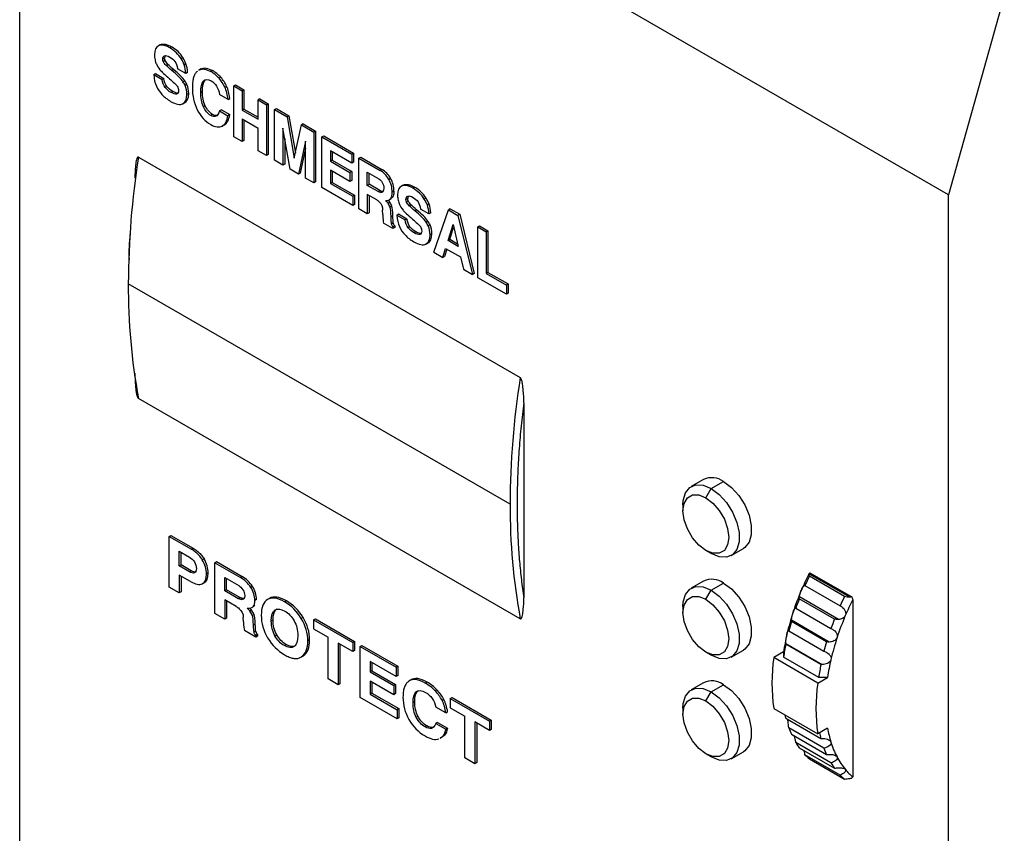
# Model space of a CAD drawing. Header units: millimetres. Extents: x 10 to 410, y 10 to 314.
# Tile 9 of 13: x 285 to 324, y 192 to 225. Entities that reach past the tile are written whole.
import ezdxf

# ---------------------------------------------------------------- set-up
doc = ezdxf.new("R2010")
doc.units = ezdxf.units.MM
doc.header["$LTSCALE"] = 1.5

msp = doc.modelspace()

# ---------------------------------------------------------------- linework, layer by layer
for p, q in [((322.106, 217.538), (284.771, 239.091)), ((284.771, 190.752), (284.771, 239.091)), ((324.342, 225.555), (322.106, 217.538)), ((290.415, 223.571), (290.326, 223.52)), ((290.421, 223.574), (290.35, 223.533)), ((290.871, 223.488), (290.8, 223.448)), ((290.594, 223.038), (290.524, 222.998)), ((290.618, 222.933), (290.547, 222.892)), ((291.332, 223.054), (291.261, 223.013)), ((291.454, 222.801), (291.384, 222.76)), ((290.157, 222.371), (290.228, 222.411)), ((290.228, 222.411), (290.564, 222.217)), ((290.726, 222.781), (290.655, 222.74)), ((290.954, 222.579), (290.883, 222.538)), ((291.448, 222.414), (291.112, 222.608)), ((291.518, 222.455), (291.448, 222.414)), ((292.049, 222.598), (291.96, 222.547)), ((292.526, 222.533), (292.456, 222.492)), ((290.157, 222.371), (290.493, 222.177)), ((290.564, 222.217), (290.493, 222.177)), ((291.405, 222.124), (291.334, 222.083)), ((292.225, 222.15), (292.154, 222.109)), ((292.854, 222.263), (292.784, 222.222)), ((290.686, 221.9), (290.615, 221.859)), ((290.925, 221.695), (290.854, 221.654)), ((291.12, 221.616), (291.077, 221.591)), ((291.491, 221.971), (291.42, 221.931)), ((291.563, 221.616), (291.492, 221.575)), ((292.116, 221.69), (292.046, 221.649)), ((293.088, 221.9), (293.017, 221.86)), ((293.376, 221.916), (293.447, 221.957)), ((293.376, 219.875), (293.376, 221.916)), ((293.376, 221.916), (293.712, 221.722)), ((293.447, 221.957), (293.783, 221.763)), ((293.783, 221.763), (293.712, 221.722)), ((293.712, 221.722), (293.712, 220.945)), ((293.783, 221.763), (293.783, 220.986)), ((291.394, 221.239), (291.323, 221.198)), ((293.143, 221.376), (292.807, 221.57)), ((293.143, 221.376), (293.214, 221.417)), ((294.422, 221.394), (294.352, 221.353)), ((294.352, 221.353), (294.688, 221.159)), ((294.352, 220.576), (294.352, 221.353)), ((294.422, 221.394), (294.758, 221.2)), ((292.226, 221.121), (292.155, 221.08)), ((292.875, 220.956), (292.804, 220.915)), ((292.804, 220.915), (293.14, 220.721)), ((292.875, 220.956), (293.211, 220.762)), ((293.783, 220.986), (293.712, 220.945)), ((293.712, 220.945), (294.352, 220.576)), ((293.783, 220.986), (294.352, 220.657)), ((294.758, 221.2), (294.688, 221.159)), ((294.688, 221.159), (294.688, 219.118)), ((294.758, 221.2), (294.758, 219.158)), ((295.017, 220.969), (295.088, 221.01)), ((295.017, 218.928), (295.017, 220.969)), ((295.017, 220.969), (295.519, 220.679)), ((295.088, 221.01), (295.589, 220.72)), ((292.522, 220.773), (292.451, 220.732)), ((292.729, 220.736), (292.658, 220.695)), ((293.211, 220.762), (293.14, 220.721)), ((294.352, 220.21), (293.712, 220.579)), ((293.712, 220.579), (293.712, 219.681)), ((293.783, 220.538), (293.783, 219.722)), ((295.589, 220.72), (295.519, 220.679)), ((295.519, 220.679), (295.805, 219.014)), ((295.589, 220.72), (295.849, 219.215)), ((292.981, 220.346), (292.91, 220.305)), ((294.352, 219.312), (294.352, 220.21)), ((295.637, 218.569), (295.353, 220.219)), ((295.353, 220.219), (295.353, 218.734)), ((295.805, 219.014), (296.092, 220.348)), ((296.163, 220.389), (296.092, 220.348)), ((296.092, 220.348), (296.594, 220.059)), ((296.163, 220.389), (296.665, 220.099)), ((296.665, 220.099), (296.594, 220.059)), ((296.594, 220.059), (296.594, 218.017)), ((296.665, 220.099), (296.665, 218.058)), ((293.712, 219.681), (293.376, 219.875)), ((293.783, 219.722), (293.712, 219.681)), ((295.424, 219.809), (295.424, 218.774)), ((296.258, 219.697), (295.973, 218.375)), ((296.258, 218.211), (296.258, 219.697)), ((296.92, 219.87), (296.991, 219.911)), ((296.92, 217.829), (296.92, 219.87)), ((296.92, 219.87), (298.117, 219.179)), ((296.991, 219.911), (298.188, 219.22)), ((294.688, 219.118), (294.352, 219.312)), ((296.258, 219.409), (296.044, 218.416)), ((298.117, 218.813), (297.256, 219.311)), ((297.256, 219.311), (297.256, 218.891)), ((297.327, 219.27), (297.327, 218.931)), ((289.544, 219.057), (304.888, 210.199)), ((294.758, 219.158), (294.688, 219.118)), ((295.353, 218.734), (295.017, 218.928)), ((297.327, 218.931), (297.256, 218.891)), ((297.256, 218.891), (298.042, 218.437)), ((297.327, 218.931), (298.113, 218.478)), ((298.188, 219.22), (298.117, 219.179)), ((298.117, 219.179), (298.117, 218.813)), ((298.188, 218.854), (298.117, 218.813)), ((298.188, 219.22), (298.188, 218.854)), ((298.405, 219.013), (298.476, 219.054)), ((298.405, 216.972), (298.405, 219.013)), ((298.405, 219.013), (299.258, 218.52)), ((298.476, 219.054), (299.329, 218.561)), ((295.424, 218.774), (295.353, 218.734)), ((295.973, 218.375), (295.637, 218.569)), ((298.042, 218.071), (297.256, 218.525)), ((297.256, 218.525), (297.256, 218.001)), ((297.327, 218.484), (297.327, 218.042)), ((298.113, 218.478), (298.042, 218.437)), ((298.042, 218.437), (298.042, 218.071)), ((298.113, 218.478), (298.113, 218.112)), ((298.741, 218.453), (299.204, 218.186)), ((298.741, 217.922), (298.741, 218.453)), ((299.329, 218.561), (299.258, 218.52)), ((296.044, 218.416), (295.973, 218.375)), ((296.594, 218.017), (296.258, 218.211)), ((296.665, 218.058), (296.594, 218.017)), ((297.327, 218.042), (297.256, 218.001)), ((297.327, 218.042), (298.226, 217.523)), ((298.113, 218.112), (298.042, 218.071)), ((298.812, 217.963), (298.812, 218.412)), ((299.676, 218.201), (299.605, 218.16)), ((298.155, 217.116), (296.92, 217.829)), ((297.256, 218.001), (298.155, 217.482)), ((298.741, 217.922), (298.812, 217.963)), ((299.179, 217.67), (298.741, 217.922)), ((299.25, 217.71), (298.812, 217.963)), ((299.179, 217.67), (299.25, 217.71)), ((299.27, 217.636), (299.341, 217.677)), ((299.375, 217.676), (299.341, 217.677)), ((299.813, 217.691), (299.742, 217.651)), ((300.186, 217.93), (300.097, 217.879)), ((300.192, 217.933), (300.121, 217.892)), ((300.642, 217.848), (300.571, 217.807)), ((298.226, 217.523), (298.155, 217.482)), ((298.155, 217.482), (298.155, 217.116)), ((298.226, 217.523), (298.226, 217.157)), ((299.12, 217.338), (298.741, 217.557)), ((298.741, 217.557), (298.741, 216.778)), ((298.812, 217.516), (298.812, 216.819)), ((299.618, 217.338), (299.706, 217.389)), ((299.756, 217.438), (299.685, 217.397)), ((299.756, 217.438), (299.693, 217.39)), ((300.365, 217.398), (300.294, 217.357)), ((300.389, 217.293), (300.318, 217.252)), ((301.103, 217.413), (301.032, 217.373)), ((322.106, 169.199), (322.106, 217.538)), ((298.226, 217.157), (298.155, 217.116)), ((298.741, 216.778), (298.405, 216.972)), ((299.363, 216.745), (299.358, 216.919)), ((299.649, 217.239), (299.578, 217.198)), ((299.727, 217.08), (299.656, 217.039)), ((300.497, 217.141), (300.426, 217.1)), ((300.725, 216.938), (300.654, 216.898)), ((301.218, 216.774), (300.882, 216.968)), ((301.225, 217.16), (301.155, 217.119)), ((301.42, 215.231), (302.005, 216.935)), ((302.075, 216.976), (302.005, 216.935)), ((302.005, 216.935), (302.384, 216.716)), ((302.075, 216.976), (302.455, 216.757)), ((298.812, 216.819), (298.741, 216.778)), ((299.769, 216.696), (299.698, 216.655)), ((299.928, 216.73), (299.999, 216.771)), ((299.928, 216.73), (300.264, 216.536)), ((299.999, 216.771), (300.335, 216.577)), ((300.335, 216.577), (300.264, 216.536)), ((301.176, 216.483), (301.105, 216.442)), ((301.289, 216.814), (301.218, 216.774)), ((302.455, 216.757), (302.384, 216.716)), ((302.384, 216.716), (302.969, 214.337)), ((302.455, 216.757), (303.04, 214.378)), ((299.771, 216.183), (299.395, 216.4)), ((299.786, 216.418), (299.715, 216.377)), ((299.842, 216.292), (299.771, 216.251)), ((299.771, 216.251), (299.771, 216.183)), ((299.842, 216.224), (299.771, 216.183)), ((299.842, 216.292), (299.842, 216.224)), ((300.457, 216.259), (300.386, 216.218)), ((301.262, 216.331), (301.191, 216.29)), ((301.987, 215.699), (302.187, 216.345)), ((302.058, 215.74), (302.212, 216.238)), ((302.187, 216.345), (302.392, 215.465)), ((303.185, 216.253), (303.256, 216.294)), ((303.185, 214.212), (303.185, 216.253)), ((303.185, 216.253), (303.521, 216.06)), ((303.256, 216.294), (303.592, 216.1)), ((303.592, 216.1), (303.521, 216.06)), ((303.521, 216.06), (303.521, 214.384)), ((303.592, 216.1), (303.592, 214.425)), ((300.696, 216.054), (300.625, 216.013)), ((300.891, 215.975), (300.848, 215.95)), ((301.334, 215.975), (301.263, 215.934)), ((301.987, 215.699), (302.058, 215.74)), ((302.392, 215.465), (301.987, 215.699)), ((302.37, 215.56), (302.058, 215.74)), ((301.165, 215.599), (301.094, 215.558)), ((301.776, 215.026), (301.89, 215.389)), ((301.939, 215.361), (301.847, 215.066)), ((301.89, 215.389), (302.487, 215.045)), ((301.42, 215.231), (301.776, 215.026)), ((301.847, 215.066), (301.776, 215.026)), ((302.487, 215.045), (302.602, 214.549)), ((302.602, 214.549), (302.969, 214.337)), ((303.04, 214.378), (302.969, 214.337)), ((304.33, 213.551), (303.185, 214.212)), ((303.592, 214.425), (303.521, 214.384)), ((303.521, 214.384), (304.33, 213.917)), ((303.592, 214.425), (304.401, 213.958)), ((304.48, 205.113), (289.135, 213.971)), ((304.401, 213.958), (304.33, 213.917)), ((304.33, 213.917), (304.33, 213.551)), ((304.401, 213.958), (304.401, 213.592)), ((304.401, 213.592), (304.33, 213.551)), ((304.888, 200.5), (289.544, 209.358)), ((305.03, 209.183), (305.03, 201.352)), ((312.255, 206.103), (311.76, 205.817)), ((312.56, 205.738), (313.055, 206.024)), ((312.348, 205.371), (312.56, 205.738)), ((311.429, 205.085), (311.429, 204.84)), ((290.781, 203.817), (290.852, 203.858)), ((290.781, 201.776), (290.781, 203.817)), ((290.781, 203.817), (291.678, 203.299)), ((290.852, 203.858), (291.749, 203.34)), ((291.185, 203.218), (291.6, 202.979)), ((291.185, 202.628), (291.185, 203.218)), ((291.256, 202.668), (291.256, 203.177)), ((291.749, 203.34), (291.678, 203.299)), ((312.56, 203.125), (312.348, 203.248)), ((313.36, 203.046), (313.855, 203.332)), ((291.185, 202.628), (291.256, 202.668)), ((291.595, 202.391), (291.185, 202.628)), ((291.666, 202.432), (291.256, 202.668)), ((292.181, 202.912), (292.111, 202.871)), ((292.613, 202.76), (292.684, 202.801)), ((292.613, 200.718), (292.613, 202.76)), ((292.613, 202.76), (293.639, 202.167)), ((292.684, 202.801), (293.71, 202.208)), ((291.641, 201.999), (291.185, 202.262)), ((291.185, 202.262), (291.185, 201.542)), ((291.256, 202.221), (291.256, 201.583)), ((291.595, 202.391), (291.666, 202.432)), ((292.348, 202.34), (292.277, 202.299)), ((317.922, 201.402), (316.508, 202.218)), ((318.13, 201.372), (316.513, 202.305)), ((316.527, 202.357), (318.209, 201.386)), ((292.114, 201.917), (292.203, 201.968)), ((293.017, 202.161), (293.573, 201.84)), ((293.017, 201.63), (293.017, 202.161)), ((293.087, 201.671), (293.087, 202.12)), ((293.71, 202.208), (293.639, 202.167)), ((312.255, 202.02), (311.76, 201.735)), ((312.56, 201.655), (313.055, 201.941)), ((316.331, 201.845), (317.745, 201.029)), ((291.185, 201.542), (290.781, 201.776)), ((291.256, 201.583), (291.185, 201.542)), ((293.017, 201.63), (293.087, 201.671)), ((293.543, 201.326), (293.017, 201.63)), ((293.614, 201.367), (293.087, 201.671)), ((294.127, 201.808), (294.056, 201.767)), ((312.348, 201.288), (312.56, 201.655)), ((293.472, 201.001), (293.017, 201.264)), ((293.017, 201.264), (293.017, 200.485)), ((293.087, 201.223), (293.087, 200.526)), ((293.543, 201.326), (293.614, 201.367)), ((293.653, 201.282), (293.723, 201.322)), ((293.783, 201.316), (293.723, 201.322)), ((294.223, 201.035), (294.152, 200.994)), ((294.291, 201.282), (294.221, 201.241)), ((294.805, 201.324), (294.734, 201.283)), ((295.49, 201.225), (295.419, 201.184)), ((317.518, 200.494), (316.104, 201.31)), ((317.675, 200.478), (316.107, 201.383)), ((318.252, 201.282), (318.252, 194.15)), ((293.017, 200.485), (292.613, 200.718)), ((294.094, 200.849), (294.023, 200.808)), ((294.102, 200.956), (294.19, 201.007)), ((294.188, 200.681), (294.117, 200.64)), ((311.429, 201.002), (311.429, 200.757)), ((315.961, 200.931), (317.376, 200.115)), ((293.087, 200.526), (293.017, 200.485)), ((293.764, 200.38), (293.759, 200.554)), ((294.238, 200.291), (294.168, 200.25)), ((294.883, 200.417), (294.954, 200.458)), ((296.16, 200.558), (296.09, 200.517)), ((296.584, 200.467), (296.654, 200.508)), ((296.584, 200.467), (298.159, 199.558)), ((296.584, 200.467), (296.584, 200.102)), ((296.654, 200.508), (298.23, 199.599)), ((317.199, 199.577), (315.785, 200.393)), ((317.302, 199.57), (315.787, 200.445)), ((294.256, 199.77), (293.803, 200.031)), ((294.259, 200.012), (294.188, 199.971)), ((294.326, 199.879), (294.256, 199.838)), ((294.256, 199.838), (294.256, 199.77)), ((294.326, 199.879), (294.326, 199.811)), ((295.03, 199.822), (295.101, 199.863)), ((296.584, 200.102), (297.17, 199.763)), ((315.68, 200.016), (317.094, 199.199)), ((294.326, 199.811), (294.256, 199.77)), ((295.407, 199.428), (295.478, 199.469)), ((296.423, 199.655), (296.352, 199.614)), ((297.17, 198.088), (297.17, 199.763)), ((298.159, 199.192), (297.573, 199.53)), ((297.573, 199.53), (297.573, 197.855)), ((297.644, 199.489), (297.644, 197.896)), ((298.23, 199.599), (298.159, 199.558)), ((298.159, 199.558), (298.159, 199.192)), ((298.23, 199.599), (298.23, 199.233)), ((315.558, 199.51), (317.018, 198.668)), ((316.972, 198.669), (315.558, 199.485)), ((298.23, 199.233), (298.159, 199.192)), ((298.455, 199.387), (298.526, 199.428)), ((298.455, 197.346), (298.455, 199.387)), ((298.455, 199.387), (299.895, 198.556)), ((298.526, 199.428), (299.966, 198.597)), ((312.56, 199.042), (312.348, 199.165)), ((313.36, 198.963), (313.855, 199.249)), ((315.473, 199.173), (315.078, 198.945)), ((296.066, 198.959), (296.154, 199.01)), ((296.17, 199.02), (296.099, 198.979)), ((299.895, 198.19), (298.859, 198.788)), ((298.859, 198.788), (298.859, 198.368)), ((298.93, 198.747), (298.93, 198.409)), ((316.845, 197.925), (315.078, 198.945)), ((316.884, 198.151), (315.47, 198.968)), ((298.93, 198.409), (298.859, 198.368)), ((298.859, 198.368), (299.805, 197.822)), ((298.93, 198.409), (299.875, 197.863)), ((299.966, 198.597), (299.895, 198.556)), ((299.895, 198.556), (299.895, 198.19)), ((299.966, 198.597), (299.966, 198.231)), ((297.573, 197.855), (297.17, 198.088)), ((297.644, 197.896), (297.573, 197.855)), ((299.805, 197.456), (298.859, 198.002)), ((298.859, 198.002), (298.859, 197.478)), ((298.93, 197.961), (298.93, 197.519)), ((299.875, 197.863), (299.805, 197.822)), ((299.875, 197.863), (299.875, 197.497)), ((299.966, 198.231), (299.895, 198.19)), ((300.512, 198.057), (300.424, 198.006)), ((301.143, 197.962), (301.072, 197.921)), ((312.255, 197.938), (311.76, 197.652)), ((312.56, 197.573), (313.055, 197.858)), ((316.845, 197.925), (317.24, 198.153)), ((298.93, 197.519), (298.859, 197.478)), ((298.859, 197.478), (299.941, 196.854)), ((298.93, 197.519), (300.011, 196.895)), ((299.805, 197.822), (299.805, 197.456)), ((299.875, 197.497), (299.805, 197.456)), ((300.78, 197.614), (300.71, 197.573)), ((301.537, 197.654), (301.466, 197.613)), ((312.348, 197.205), (312.56, 197.573)), ((299.941, 196.488), (298.455, 197.346)), ((300.65, 197.167), (300.579, 197.126)), ((301.818, 197.264), (301.747, 197.223)), ((302.076, 197.297), (302.147, 197.337)), ((302.076, 197.297), (303.652, 196.387)), ((302.076, 197.297), (302.076, 196.931)), ((302.147, 197.337), (303.723, 196.428)), ((300.011, 196.895), (299.941, 196.854)), ((299.941, 196.854), (299.941, 196.488)), ((300.011, 196.895), (300.011, 196.529)), ((301.899, 196.724), (301.495, 196.958)), ((301.899, 196.724), (301.969, 196.765)), ((302.076, 196.931), (302.662, 196.593)), ((311.429, 196.919), (311.429, 196.674)), ((315.078, 196.904), (316.845, 195.883)), ((300.011, 196.529), (299.941, 196.488)), ((300.781, 196.585), (300.711, 196.544)), ((301.561, 196.344), (301.491, 196.303)), ((301.491, 196.303), (301.895, 196.07)), ((301.561, 196.344), (301.965, 196.111)), ((302.662, 194.917), (302.662, 196.593)), ((303.652, 196.021), (303.066, 196.359)), ((303.066, 196.359), (303.066, 194.684)), ((303.137, 196.319), (303.137, 194.725)), ((303.723, 196.428), (303.652, 196.387)), ((303.652, 196.387), (303.652, 196.021)), ((303.723, 196.428), (303.723, 196.062)), ((315.558, 196.511), (316.972, 195.694)), ((301.137, 196.202), (301.066, 196.161)), ((301.386, 196.141), (301.316, 196.101)), ((301.965, 196.111), (301.895, 196.07)), ((303.723, 196.062), (303.652, 196.021)), ((317.094, 195.304), (315.68, 196.121)), ((317.24, 196.111), (316.845, 195.883)), ((301.673, 195.705), (301.762, 195.756)), ((315.785, 195.865), (317.199, 195.048)), ((317.376, 194.714), (315.961, 195.53)), ((313.36, 194.88), (313.855, 195.166)), ((316.104, 195.315), (317.518, 194.499)), ((303.066, 194.684), (302.662, 194.917)), ((303.137, 194.725), (303.066, 194.684)), ((312.56, 194.96), (312.348, 195.082)), ((317.745, 194.226), (316.331, 195.043)), ((316.508, 194.874), (317.922, 194.057))]:
    msp.add_line(p, q)
at = {"flags": 128}
for points in [[(311.429, 205.085), (311.441, 205.264), (311.531, 205.568), (311.705, 205.781), (311.949, 205.884), (312.242, 205.869), (312.56, 205.738)], [(313.055, 206.024), (313.374, 205.787), (313.667, 205.463), (313.91, 205.079), (314.084, 204.666), (314.175, 204.257), (314.175, 203.885), (314.084, 203.58), (313.91, 203.368), (313.855, 203.332)], [(312.348, 203.248), (312.064, 203.464), (311.808, 203.762), (311.605, 204.114), (311.474, 204.486), (311.429, 204.84), (311.474, 205.142), (311.605, 205.362), (311.808, 205.48), (312.064, 205.483), (312.348, 205.371)], [(312.56, 205.738), (312.879, 205.501), (313.172, 205.178), (313.415, 204.794), (313.59, 204.38), (313.68, 203.971), (313.68, 203.599), (313.59, 203.295), (313.415, 203.082), (313.172, 202.979), (312.879, 202.994), (312.56, 203.125)], [(312.348, 205.371), (312.632, 205.155), (312.889, 204.856), (313.092, 204.504), (313.222, 204.132), (313.267, 203.778), (313.222, 203.476), (313.092, 203.256), (312.889, 203.138), (312.632, 203.136), (312.348, 203.248)], [(313.055, 201.941), (313.374, 201.704), (313.667, 201.381), (313.91, 200.997), (314.084, 200.583), (314.175, 200.174), (314.175, 199.802), (314.084, 199.498), (313.91, 199.285), (313.855, 199.249)], [(311.429, 201.002), (311.441, 201.181), (311.531, 201.486), (311.705, 201.698), (311.949, 201.801), (312.242, 201.786), (312.56, 201.655)], [(312.56, 201.655), (312.879, 201.418), (313.172, 201.095), (313.415, 200.711), (313.59, 200.297), (313.68, 199.888), (313.68, 199.516), (313.59, 199.212), (313.415, 199), (313.172, 198.897), (312.879, 198.911), (312.56, 199.042)], [(312.348, 199.165), (312.064, 199.381), (311.808, 199.68), (311.605, 200.032), (311.474, 200.403), (311.429, 200.757), (311.474, 201.059), (311.605, 201.28), (311.808, 201.397), (312.064, 201.4), (312.348, 201.288)], [(312.348, 201.288), (312.632, 201.072), (312.889, 200.773), (313.092, 200.421), (313.222, 200.05), (313.267, 199.696), (313.222, 199.394), (313.092, 199.173), (312.889, 199.056), (312.632, 199.053), (312.348, 199.165)], [(313.055, 197.858), (313.374, 197.621), (313.667, 197.298), (313.91, 196.914), (314.084, 196.501), (314.175, 196.091), (314.175, 195.719), (314.084, 195.415), (313.91, 195.203), (313.855, 195.166)], [(311.429, 196.919), (311.441, 197.099), (311.531, 197.403), (311.705, 197.615), (311.949, 197.718), (312.242, 197.704), (312.56, 197.573)], [(312.56, 197.573), (312.879, 197.336), (313.172, 197.012), (313.415, 196.628), (313.59, 196.215), (313.68, 195.806), (313.68, 195.434), (313.59, 195.129), (313.415, 194.917), (313.172, 194.814), (312.879, 194.829), (312.56, 194.96)], [(312.348, 195.082), (312.064, 195.298), (311.808, 195.597), (311.605, 195.949), (311.474, 196.32), (311.429, 196.674), (311.474, 196.976), (311.605, 197.197), (311.808, 197.314), (312.064, 197.317), (312.348, 197.205)], [(312.348, 197.205), (312.632, 196.989), (312.889, 196.691), (313.092, 196.338), (313.222, 195.967), (313.267, 195.613), (313.222, 195.311), (313.092, 195.09), (312.889, 194.973), (312.632, 194.97), (312.348, 195.082)]]:
    msp.add_lwpolyline(points, dxfattribs=at)
for centre, radius, start, end in [((322.428, 213.855), 33.293, 171.0106, 179.7992), ((314.06, 213.855), 24.925, 179.7318, 190.3938), ((337.772, 204.997), 33.293, 171.0106, 179.7992), ((312.588, 205.385), 0.791, 53.8034, 114.8861), ((329.405, 204.997), 24.925, 179.7318, 190.3938), ((326.987, 197.067), 11.736, 153.5016, 156.9865), ((327.467, 196.795), 12.228, 153.6716, 155.6067), ((312.588, 201.303), 0.791, 53.8034, 114.8861), ((326.423, 197.302), 11.124, 156.9669, 161.8342), ((326.827, 197.064), 11.534, 158.3946, 160.4066), ((328.881, 195.979), 12.228, 153.6716, 155.6067), ((328.755, 196.046), 11.736, 153.5016, 156.9862), ((325.442, 197.621), 10.093, 161.8195, 167.0132), ((328.191, 196.282), 11.125, 156.9666, 161.8341), ((325.81, 197.394), 10.464, 163.3429, 165.4898), ((328.241, 196.247), 11.534, 158.3946, 160.4066), ((324.311, 197.883), 8.932, 167.0187, 171.6949), ((324.399, 197.711), 9.017, 168.6506, 171.9876), ((327.225, 196.577), 10.464, 163.3429, 165.4898), ((327.21, 196.601), 10.093, 161.8194, 167.0128), ((322.051, 197.925), 7.047, 171.6724, 188.3276), ((325.813, 196.894), 9.017, 168.6506, 171.9876), ((326.078, 196.863), 8.932, 167.0183, 171.6949), ((312.588, 197.22), 0.791, 53.8034, 114.8861), ((323.818, 196.904), 7.047, 171.6724, 188.3276), ((319.977, 197.661), 4.566, 192.8468, 194.5931), ((319.139, 197.394), 3.686, 200.2078, 204.5126), ((321.47, 196.864), 4.648, 191.6484, 194.5777), ((321.606, 196.863), 4.43, 189.7632, 197.2281), ((318.503, 197.063), 2.969, 211.0988, 216.0718), ((320.776, 196.601), 3.56, 197.1555, 207.5649), ((320.553, 196.577), 3.686, 200.2078, 204.5126), ((318.173, 196.795), 2.542, 223.5573, 229.0719), ((319.918, 196.247), 2.969, 211.0988, 216.0718), ((320.164, 196.282), 2.869, 207.5749, 219.5956), ((319.872, 196.046), 2.494, 219.7065, 229.4972), ((319.587, 195.978), 2.542, 223.5573, 229.0719)]:
    msp.add_arc(centre, radius, start, end)
for points, knots in [([(290.421, 223.574), (290.435, 223.58), (290.463, 223.592), (290.51, 223.6), (290.56, 223.601), (290.615, 223.594), (290.674, 223.579), (290.736, 223.557), (290.802, 223.527), (290.848, 223.501), (290.871, 223.488)], [0, 0, 0, 0, 0.114058, 0.228747, 0.345426, 0.465388, 0.589824, 0.719801, 0.856256, 1, 1, 1, 1]), ([(290.8, 223.448), (290.769, 223.465), (290.71, 223.497), (290.624, 223.532), (290.545, 223.554), (290.472, 223.561), (290.407, 223.556), (290.369, 223.541), (290.35, 223.533)], [0, 0, 0, 0, 0.1900245, 0.3675505, 0.5346496, 0.6938008, 0.8478674, 1, 1, 1, 1]), ([(290.619, 223.13), (290.615, 223.125), (290.598, 223.103), (290.596, 223.066), (290.594, 223.038)], [0, 0, 0, 0, 0.244812, 1, 1, 1, 1]), ([(291.911, 222.51), (291.897, 222.496), (291.868, 222.467), (291.83, 222.416), (291.798, 222.357), (291.771, 222.29), (291.748, 222.216), (291.731, 222.134), (291.719, 222.045), (291.711, 221.948), (291.71, 221.879), (291.71, 221.844)], [0, 0, 0, 0, 0.100717, 0.202403, 0.305827, 0.411719, 0.52076, 0.633575, 0.750727, 0.87272, 1, 1, 1, 1]), ([(291.973, 222.545), (291.993, 222.558), (292.051, 222.597), (292.212, 222.605), (292.362, 222.535), (292.456, 222.492)], [0, 0, 0, 0, 0.163787, 0.47853, 1, 1, 1, 1]), ([(292.044, 222.586), (292.064, 222.599), (292.122, 222.637), (292.283, 222.646), (292.433, 222.576), (292.526, 222.533)], [0, 0, 0, 0, 0.163787, 0.47853, 1, 1, 1, 1]), ([(289.544, 219.057), (289.535, 219.062), (289.527, 219.061), (289.513, 219.055), (289.508, 219.05), (289.494, 219.032), (289.487, 219.018), (289.468, 218.971), (289.459, 218.937), (289.437, 218.831), (289.428, 218.756), (289.407, 218.526), (289.403, 218.367), (289.403, 218.204)], [0, 0, 0, 0, 0.03125, 0.03125, 0.0625, 0.0625, 0.125, 0.125, 0.25, 0.25, 0.5, 0.5, 1, 1, 1, 1]), ([(299.685, 217.397), (299.692, 217.409), (299.707, 217.433), (299.723, 217.477), (299.734, 217.529), (299.741, 217.587), (299.742, 217.629), (299.742, 217.651)], [0, 0, 0, 0, 0.182183, 0.370983, 0.568851, 0.77792, 1, 1, 1, 1]), ([(299.813, 217.691), (299.811, 217.639), (299.808, 217.541), (299.773, 217.471), (299.756, 217.438)], [0, 0, 0, 0, 0.531649, 1, 1, 1, 1]), ([(300.571, 217.807), (300.54, 217.824), (300.481, 217.857), (300.395, 217.891), (300.316, 217.913), (300.243, 217.921), (300.178, 217.915), (300.14, 217.9), (300.121, 217.892)], [0, 0, 0, 0, 0.1900243, 0.3675502, 0.5346493, 0.6938005, 0.8478673, 1, 1, 1, 1]), ([(300.192, 217.933), (300.206, 217.939), (300.234, 217.951), (300.281, 217.959), (300.331, 217.96), (300.386, 217.953), (300.445, 217.938), (300.507, 217.916), (300.573, 217.886), (300.619, 217.861), (300.642, 217.848)], [0, 0, 0, 0, 0.1140581, 0.2287468, 0.3454262, 0.4653887, 0.5898246, 0.7198013, 0.8562562, 1, 1, 1, 1]), ([(299.579, 217.325), (299.591, 217.311), (299.615, 217.284), (299.638, 217.254), (299.649, 217.239)], [0, 0, 0, 0, 0.505505, 1, 1, 1, 1]), ([(300.39, 217.49), (300.386, 217.484), (300.369, 217.462), (300.367, 217.425), (300.365, 217.398)], [0, 0, 0, 0, 0.24481, 1, 1, 1, 1]), ([(289.21, 215.978), (289.191, 215.804), (289.153, 215.447), (289.161, 215.113), (289.165, 214.942)], [0, 0, 0, 0, 0.486104, 1, 1, 1, 1]), ([(289.403, 210.374), (289.403, 210.211), (289.407, 210.046), (289.428, 209.792), (289.437, 209.706), (289.46, 209.574), (289.468, 209.53), (289.487, 209.462), (289.494, 209.439), (289.513, 209.394), (289.526, 209.368), (289.544, 209.358)], [0, 0, 0, 0, 0.5, 0.5, 0.75, 0.75, 0.875, 0.875, 0.9375, 0.9375, 1, 1, 1, 1]), ([(305.03, 209.183), (305.03, 209.345), (305.025, 209.51), (305.004, 209.765), (304.995, 209.851), (304.973, 209.983), (304.964, 210.027), (304.945, 210.095), (304.938, 210.118), (304.919, 210.163), (304.906, 210.189), (304.888, 210.199)], [0, 0, 0, 0, 0.5, 0.5, 0.75, 0.75, 0.875, 0.875, 0.9375, 0.9375, 1, 1, 1, 1]), ([(305.03, 209.183), (305.011, 209.028), (304.972, 208.718), (304.923, 208.256), (304.88, 207.797), (304.844, 207.342), (304.814, 206.89), (304.791, 206.441), (304.774, 205.995), (304.765, 205.552), (304.76, 204.996), (304.769, 204.331), (304.801, 203.564), (304.855, 202.812), (304.929, 202.072), (304.996, 201.592), (305.03, 201.352)], [0, 0, 0, 0, 0.05563, 0.111202, 0.166733, 0.22224, 0.277739, 0.333249, 0.388785, 0.444366, 0.500007, 0.600096, 0.70004, 0.79994, 0.899893, 1, 1, 1, 1]), ([(292.111, 202.871), (292.094, 202.897), (292.062, 202.948), (292.008, 203.019), (291.95, 203.086), (291.888, 203.147), (291.822, 203.203), (291.751, 203.255), (291.703, 203.284), (291.678, 203.299)], [0, 0, 0, 0, 0.136536, 0.272157, 0.408755, 0.548179, 0.69217, 0.842311, 1, 1, 1, 1]), ([(291.749, 203.34), (291.774, 203.325), (291.822, 203.296), (291.892, 203.244), (291.959, 203.188), (292.021, 203.126), (292.079, 203.06), (292.133, 202.988), (292.165, 202.937), (292.181, 202.912)], [0, 0, 0, 0, 0.157689, 0.30783, 0.451821, 0.591245, 0.727843, 0.863464, 1, 1, 1, 1]), ([(316.185, 201.655), (316.218, 201.731), (316.252, 201.787), (316.302, 201.846), (316.32, 201.853), (316.331, 201.845)], [0, 0, 0, 0, 0.5, 0.5, 1, 1, 1, 1]), ([(316.107, 201.383), (316.111, 201.415), (316.119, 201.454), (316.145, 201.548), (316.163, 201.603), (316.185, 201.655)], [0, 0, 0, 0, 0.5, 0.5, 1, 1, 1, 1]), ([(294.152, 200.994), (294.161, 201.005), (294.178, 201.027), (294.197, 201.07), (294.211, 201.12), (294.219, 201.177), (294.22, 201.22), (294.221, 201.241)], [0, 0, 0, 0, 0.186978, 0.377386, 0.574469, 0.781158, 1, 1, 1, 1]), ([(304.888, 200.5), (304.897, 200.495), (304.906, 200.495), (304.919, 200.501), (304.924, 200.507), (304.939, 200.524), (304.946, 200.539), (304.964, 200.585), (304.973, 200.62), (304.995, 200.726), (305.004, 200.801), (305.025, 201.031), (305.03, 201.19), (305.03, 201.352)], [0, 0, 0, 0, 0.03125, 0.03125, 0.0625, 0.0625, 0.125, 0.125, 0.25, 0.25, 0.5, 0.5, 1, 1, 1, 1]), ([(317.745, 201.029), (317.817, 200.989), (317.88, 200.935), (317.944, 200.832), (317.96, 200.794), (317.973, 200.714), (317.969, 200.672), (317.953, 200.634)], [0, 0, 0, 0, 0.5, 0.5, 0.75, 0.75, 1, 1, 1, 1]), ([(294.018, 200.935), (294.03, 200.922), (294.056, 200.895), (294.081, 200.865), (294.094, 200.849)], [0, 0, 0, 0, 0.457743, 1, 1, 1, 1]), ([(315.787, 200.445), (315.789, 200.483), (315.795, 200.53), (315.817, 200.643), (315.833, 200.71), (315.853, 200.77)], [0, 0, 0, 0, 0.5, 0.5, 1, 1, 1, 1]), ([(315.853, 200.77), (315.878, 200.847), (315.904, 200.899), (315.941, 200.946), (315.954, 200.947), (315.961, 200.931)], [0, 0, 0, 0, 0.5, 0.5, 1, 1, 1, 1]), ([(317.953, 200.634), (317.931, 200.583), (317.888, 200.543), (317.788, 200.492), (317.732, 200.48), (317.675, 200.478)], [0, 0, 0, 0, 0.5, 0.5, 1, 1, 1, 1]), ([(315.558, 199.51), (315.56, 199.554), (315.564, 199.609), (315.579, 199.741), (315.591, 199.821), (315.607, 199.889)], [0, 0, 0, 0, 0.5, 0.5, 1, 1, 1, 1]), ([(315.607, 199.889), (315.625, 199.965), (315.642, 200.011), (315.667, 200.046), (315.676, 200.038), (315.68, 200.016)], [0, 0, 0, 0, 0.5, 0.5, 1, 1, 1, 1]), ([(317.376, 200.115), (317.451, 200.082), (317.519, 200.035), (317.593, 199.941), (317.612, 199.906), (317.633, 199.829), (317.633, 199.788), (317.621, 199.75)], [0, 0, 0, 0, 0.5, 0.5, 0.75, 0.75, 1, 1, 1, 1]), ([(317.621, 199.75), (317.601, 199.689), (317.55, 199.642), (317.434, 199.585), (317.368, 199.572), (317.302, 199.57)], [0, 0, 0, 0, 0.5, 0.5, 1, 1, 1, 1]), ([(295.42, 199.055), (295.451, 199.038), (295.512, 199.004), (295.6, 198.965), (295.685, 198.936), (295.765, 198.917), (295.84, 198.908), (295.912, 198.91), (295.979, 198.922), (296.042, 198.944), (296.08, 198.967), (296.099, 198.979)], [0, 0, 0, 0, 0.122832, 0.240663, 0.354267, 0.464508, 0.572328, 0.678737, 0.784783, 0.891524, 1, 1, 1, 1]), ([(317.094, 199.199), (317.172, 199.174), (317.245, 199.135), (317.328, 199.05), (317.351, 199.018), (317.379, 198.946), (317.384, 198.907), (317.375, 198.869)], [0, 0, 0, 0, 0.5, 0.5, 0.75, 0.75, 1, 1, 1, 1]), ([(317.375, 198.869), (317.359, 198.8), (317.302, 198.746), (317.169, 198.682), (317.093, 198.668), (317.018, 198.668)], [0, 0, 0, 0, 0.5, 0.5, 1, 1, 1, 1]), ([(300.417, 198.002), (300.4, 197.99), (300.365, 197.965), (300.321, 197.918), (300.282, 197.863), (300.249, 197.799), (300.222, 197.728), (300.201, 197.648), (300.186, 197.56), (300.177, 197.464), (300.176, 197.395), (300.175, 197.36)], [0, 0, 0, 0, 0.10553, 0.210404, 0.315541, 0.421854, 0.530226, 0.641491, 0.756421, 0.875715, 1, 1, 1, 1]), ([(315.68, 196.121), (315.676, 196.164), (315.67, 196.244), (315.653, 196.367), (315.639, 196.438), (315.633, 196.467)], [0, 0, 0, 0, 0.408465, 0.756136, 1, 1, 1, 1]), ([(301.895, 196.07), (301.868, 195.963), (301.827, 195.805), (301.713, 195.742), (301.676, 195.721)], [0, 0, 0, 0, 0.6708, 1, 1, 1, 1]), ([(301.965, 196.111), (301.938, 196.004), (301.898, 195.846), (301.784, 195.782), (301.746, 195.762)], [0, 0, 0, 0, 0.6708, 1, 1, 1, 1]), ([(315.961, 195.53), (315.956, 195.575), (315.946, 195.658), (315.925, 195.748), (315.916, 195.789)], [0, 0, 0, 0, 0.549066, 1, 1, 1, 1]), ([(317.018, 195.696), (317.093, 195.697), (317.169, 195.687), (317.302, 195.641), (317.359, 195.601), (317.375, 195.551)], [0, 0, 0, 0, 0.5, 0.5, 1, 1, 1, 1]), ([(317.375, 195.551), (317.392, 195.495), (317.356, 195.438), (317.245, 195.354), (317.172, 195.324), (317.094, 195.304)], [0, 0, 0, 0, 0.5, 0.5, 1, 1, 1, 1]), ([(316.331, 195.043), (316.324, 195.09), (316.315, 195.142), (316.299, 195.197), (316.297, 195.204)], [0, 0, 0, 0, 0.881487, 1, 1, 1, 1]), ([(317.302, 195.057), (317.368, 195.058), (317.434, 195.052), (317.55, 195.02), (317.601, 194.991), (317.621, 194.953)], [0, 0, 0, 0, 0.5, 0.5, 1, 1, 1, 1]), ([(317.621, 194.953), (317.646, 194.906), (317.618, 194.853), (317.519, 194.77), (317.451, 194.738), (317.376, 194.714)], [0, 0, 0, 0, 0.5, 0.5, 1, 1, 1, 1]), ([(317.675, 194.519), (317.732, 194.522), (317.787, 194.519), (317.888, 194.498), (317.931, 194.479), (317.953, 194.453)], [0, 0, 0, 0, 0.5, 0.5, 1, 1, 1, 1]), ([(317.953, 194.453), (317.985, 194.414), (317.965, 194.366), (317.88, 194.287), (317.817, 194.253), (317.745, 194.226)], [0, 0, 0, 0, 0.5, 0.5, 1, 1, 1, 1])]:
    msp.add_open_spline(points, degree=3, knots=knots)
for points in [[(290.35, 223.533), (290.241, 223.479), (290.187, 223.359), (290.187, 223.171)], [(291.261, 223.013), (291.152, 223.188), (290.998, 223.333), (290.8, 223.448)], [(291.332, 223.054), (291.223, 223.229), (291.069, 223.374), (290.871, 223.488)], [(290.187, 223.171), (290.187, 223.104), (290.195, 223.035), (290.211, 222.964)], [(290.211, 222.964), (290.224, 222.904), (290.242, 222.849), (290.265, 222.798)], [(290.265, 222.798), (290.297, 222.722), (290.344, 222.646), (290.406, 222.569)], [(290.524, 222.998), (290.524, 223.064), (290.547, 223.109), (290.594, 223.129)], [(290.547, 222.892), (290.531, 222.925), (290.524, 222.96), (290.524, 222.998)], [(290.655, 222.74), (290.61, 222.786), (290.574, 222.835), (290.547, 222.892)], [(290.594, 223.129), (290.641, 223.149), (290.713, 223.132), (290.809, 223.077)], [(290.618, 222.933), (290.602, 222.966), (290.594, 223.001), (290.594, 223.038)], [(290.726, 222.781), (290.68, 222.826), (290.645, 222.876), (290.618, 222.933)], [(290.809, 223.077), (290.893, 223.028), (290.959, 222.968), (291.008, 222.896)], [(291.008, 222.896), (291.058, 222.825), (291.091, 222.729), (291.112, 222.608)], [(291.384, 222.76), (291.35, 222.852), (291.31, 222.936), (291.261, 223.013)], [(291.454, 222.801), (291.421, 222.892), (291.38, 222.977), (291.332, 223.054)], [(291.518, 222.455), (291.509, 222.595), (291.488, 222.709), (291.454, 222.801)], [(290.406, 222.569), (290.466, 222.493), (290.595, 222.371), (290.79, 222.203)], [(290.883, 222.538), (290.795, 222.611), (290.718, 222.679), (290.655, 222.74)], [(290.954, 222.579), (290.865, 222.652), (290.789, 222.719), (290.726, 222.781)], [(291.334, 222.083), (291.245, 222.212), (291.094, 222.365), (290.883, 222.538)], [(291.405, 222.124), (291.315, 222.253), (291.164, 222.406), (290.954, 222.579)], [(291.448, 222.414), (291.439, 222.554), (291.417, 222.669), (291.384, 222.76)], [(292.784, 222.222), (292.688, 222.33), (292.579, 222.421), (292.456, 222.492)], [(292.854, 222.263), (292.759, 222.371), (292.649, 222.462), (292.526, 222.533)], [(290.157, 222.371), (290.171, 222.183), (290.207, 222.026), (290.264, 221.904)], [(290.615, 221.859), (290.554, 221.939), (290.513, 222.046), (290.493, 222.177)], [(290.686, 221.9), (290.624, 221.98), (290.584, 222.087), (290.564, 222.217)], [(290.79, 222.203), (290.856, 222.146), (290.923, 222.086), (290.991, 222.025)], [(290.991, 222.025), (291.041, 221.981), (291.079, 221.94), (291.103, 221.903)], [(291.42, 221.931), (291.397, 221.982), (291.368, 222.033), (291.334, 222.083)], [(291.491, 221.971), (291.468, 222.023), (291.439, 222.074), (291.405, 222.124)], [(292.046, 221.649), (292.046, 221.869), (292.081, 222.023), (292.154, 222.109)], [(292.116, 221.69), (292.116, 221.91), (292.152, 222.064), (292.225, 222.15)], [(292.154, 222.109), (292.227, 222.194), (292.33, 222.199), (292.462, 222.122)], [(292.462, 222.122), (292.647, 222.016), (292.762, 221.831), (292.807, 221.57)], [(293.017, 221.86), (292.957, 221.993), (292.879, 222.115), (292.784, 222.222)], [(293.088, 221.9), (293.028, 222.034), (292.95, 222.155), (292.854, 222.263)], [(290.264, 221.904), (290.322, 221.781), (290.397, 221.669), (290.49, 221.569)], [(290.854, 221.654), (290.756, 221.71), (290.677, 221.778), (290.615, 221.859)], [(290.925, 221.695), (290.827, 221.751), (290.748, 221.819), (290.686, 221.9)], [(291.077, 221.591), (291.023, 221.577), (290.949, 221.599), (290.854, 221.654)], [(291.147, 221.631), (291.094, 221.618), (291.02, 221.64), (290.925, 221.695)], [(291.156, 221.726), (291.156, 221.648), (291.129, 221.604), (291.077, 221.591)], [(291.103, 221.903), (291.138, 221.85), (291.156, 221.791), (291.156, 221.726)], [(291.394, 221.239), (291.506, 221.295), (291.563, 221.42), (291.563, 221.616)], [(291.492, 221.575), (291.492, 221.705), (291.468, 221.823), (291.42, 221.931)], [(291.563, 221.616), (291.563, 221.746), (291.538, 221.864), (291.491, 221.971)], [(291.71, 221.844), (291.71, 221.521), (291.776, 221.227), (291.91, 220.961)], [(292.155, 221.08), (292.081, 221.24), (292.046, 221.43), (292.046, 221.649)], [(292.226, 221.121), (292.152, 221.281), (292.116, 221.471), (292.116, 221.69)], [(293.143, 221.376), (293.121, 221.563), (293.078, 221.725), (293.017, 221.86)], [(293.214, 221.417), (293.192, 221.604), (293.149, 221.766), (293.088, 221.9)], [(290.49, 221.569), (290.583, 221.468), (290.699, 221.377), (290.838, 221.297)], [(290.838, 221.297), (291.049, 221.175), (291.21, 221.142), (291.323, 221.198)], [(291.323, 221.198), (291.435, 221.254), (291.492, 221.379), (291.492, 221.575)], [(291.91, 220.961), (292.043, 220.695), (292.223, 220.498), (292.447, 220.368)], [(292.451, 220.732), (292.328, 220.803), (292.229, 220.918), (292.155, 221.08)], [(292.522, 220.773), (292.399, 220.844), (292.3, 220.959), (292.226, 221.121)], [(292.804, 220.915), (292.766, 220.79), (292.716, 220.717), (292.658, 220.695)], [(292.658, 220.695), (292.6, 220.673), (292.531, 220.686), (292.451, 220.732)], [(292.729, 220.736), (292.671, 220.714), (292.601, 220.727), (292.522, 220.773)], [(292.91, 220.305), (293.032, 220.37), (293.108, 220.509), (293.14, 220.721)], [(292.981, 220.346), (293.103, 220.411), (293.179, 220.55), (293.211, 220.762)], [(292.447, 220.368), (292.632, 220.261), (292.787, 220.24), (292.91, 220.305)], [(299.605, 218.16), (299.515, 218.318), (299.4, 218.439), (299.258, 218.52)], [(299.676, 218.201), (299.586, 218.359), (299.47, 218.48), (299.329, 218.561)], [(299.204, 218.186), (299.255, 218.156), (299.301, 218.106), (299.343, 218.037)], [(299.742, 217.651), (299.742, 217.831), (299.696, 218.001), (299.605, 218.16)], [(299.813, 217.691), (299.813, 217.872), (299.767, 218.042), (299.676, 218.201)], [(299.27, 217.636), (299.235, 217.643), (299.205, 217.655), (299.179, 217.67)], [(299.341, 217.677), (299.306, 217.684), (299.275, 217.696), (299.25, 217.71)], [(299.406, 217.807), (299.406, 217.674), (299.36, 217.618), (299.27, 217.636)], [(299.343, 218.037), (299.385, 217.968), (299.406, 217.89), (299.406, 217.807)], [(300.121, 217.892), (300.012, 217.839), (299.958, 217.719), (299.958, 217.53)], [(301.032, 217.373), (300.923, 217.547), (300.769, 217.692), (300.571, 217.807)], [(301.103, 217.413), (300.994, 217.588), (300.84, 217.733), (300.642, 217.848)], [(299.12, 217.338), (299.146, 217.322), (299.18, 217.296), (299.221, 217.258)], [(299.221, 217.258), (299.309, 217.177), (299.354, 217.065), (299.358, 216.919)], [(299.487, 217.309), (299.581, 217.311), (299.647, 217.341), (299.685, 217.397)], [(299.578, 217.198), (299.556, 217.229), (299.526, 217.265), (299.487, 217.309)], [(299.958, 217.53), (299.958, 217.464), (299.966, 217.394), (299.982, 217.324)], [(299.982, 217.324), (299.995, 217.263), (300.013, 217.209), (300.036, 217.157)], [(300.294, 217.357), (300.294, 217.423), (300.318, 217.468), (300.365, 217.488)], [(300.318, 217.252), (300.302, 217.284), (300.294, 217.319), (300.294, 217.357)], [(300.426, 217.1), (300.381, 217.145), (300.345, 217.195), (300.318, 217.252)], [(300.365, 217.488), (300.412, 217.508), (300.484, 217.491), (300.58, 217.436)], [(300.389, 217.293), (300.373, 217.325), (300.365, 217.36), (300.365, 217.398)], [(300.497, 217.141), (300.451, 217.186), (300.416, 217.236), (300.389, 217.293)], [(300.58, 217.436), (300.664, 217.387), (300.73, 217.327), (300.779, 217.256)], [(300.779, 217.256), (300.829, 217.184), (300.862, 217.089), (300.882, 216.968)], [(301.155, 217.119), (301.121, 217.211), (301.081, 217.295), (301.032, 217.373)], [(301.225, 217.16), (301.192, 217.252), (301.151, 217.336), (301.103, 217.413)], [(299.656, 217.039), (299.634, 217.104), (299.608, 217.157), (299.578, 217.198)], [(299.727, 217.08), (299.704, 217.144), (299.679, 217.198), (299.649, 217.239)], [(299.698, 216.655), (299.693, 216.846), (299.678, 216.975), (299.656, 217.039)], [(299.769, 216.696), (299.764, 216.887), (299.749, 217.016), (299.727, 217.08)], [(300.036, 217.157), (300.068, 217.081), (300.115, 217.006), (300.177, 216.928)], [(300.177, 216.928), (300.237, 216.852), (300.366, 216.731), (300.561, 216.562)], [(300.654, 216.898), (300.566, 216.97), (300.489, 217.038), (300.426, 217.1)], [(300.725, 216.938), (300.636, 217.011), (300.56, 217.079), (300.497, 217.141)], [(301.105, 216.442), (301.016, 216.572), (300.865, 216.724), (300.654, 216.898)], [(301.176, 216.483), (301.086, 216.613), (300.935, 216.765), (300.725, 216.938)], [(301.218, 216.774), (301.21, 216.913), (301.188, 217.028), (301.155, 217.119)], [(301.289, 216.814), (301.28, 216.954), (301.259, 217.069), (301.225, 217.16)], [(299.363, 216.745), (299.367, 216.577), (299.377, 216.463), (299.395, 216.4)], [(299.715, 216.377), (299.708, 216.426), (299.702, 216.52), (299.698, 216.655)], [(299.786, 216.418), (299.778, 216.467), (299.773, 216.56), (299.769, 216.696)], [(299.928, 216.73), (299.942, 216.542), (299.978, 216.385), (300.035, 216.263)], [(300.386, 216.218), (300.325, 216.299), (300.284, 216.405), (300.264, 216.536)], [(300.457, 216.259), (300.395, 216.339), (300.355, 216.446), (300.335, 216.577)], [(300.561, 216.562), (300.627, 216.505), (300.694, 216.446), (300.762, 216.385)], [(301.262, 216.331), (301.239, 216.382), (301.21, 216.433), (301.176, 216.483)], [(299.771, 216.251), (299.742, 216.286), (299.723, 216.328), (299.715, 216.377)], [(299.842, 216.292), (299.813, 216.326), (299.794, 216.369), (299.786, 216.418)], [(300.035, 216.263), (300.093, 216.14), (300.168, 216.029), (300.261, 215.928)], [(300.625, 216.013), (300.527, 216.069), (300.448, 216.137), (300.386, 216.218)], [(300.696, 216.054), (300.598, 216.11), (300.519, 216.178), (300.457, 216.259)], [(300.762, 216.385), (300.812, 216.34), (300.85, 216.299), (300.874, 216.262)], [(300.927, 216.085), (300.927, 216.008), (300.9, 215.964), (300.848, 215.95)], [(300.874, 216.262), (300.909, 216.209), (300.927, 216.15), (300.927, 216.085)], [(301.191, 216.29), (301.168, 216.341), (301.139, 216.393), (301.105, 216.442)], [(301.263, 215.934), (301.263, 216.064), (301.239, 216.183), (301.191, 216.29)], [(301.334, 215.975), (301.334, 216.105), (301.309, 216.223), (301.262, 216.331)], [(300.261, 215.928), (300.354, 215.827), (300.47, 215.736), (300.609, 215.656)], [(300.848, 215.95), (300.794, 215.936), (300.72, 215.958), (300.625, 216.013)], [(300.918, 215.991), (300.865, 215.977), (300.791, 215.999), (300.696, 216.054)], [(301.094, 215.558), (301.206, 215.614), (301.263, 215.739), (301.263, 215.934)], [(301.165, 215.599), (301.277, 215.655), (301.334, 215.78), (301.334, 215.975)], [(300.609, 215.656), (300.82, 215.535), (300.981, 215.501), (301.094, 215.558)], [(291.6, 202.979), (291.676, 202.935), (291.739, 202.872), (291.793, 202.79)], [(291.793, 202.79), (291.847, 202.707), (291.874, 202.62), (291.874, 202.528)], [(292.277, 202.299), (292.277, 202.496), (292.221, 202.688), (292.111, 202.871)], [(292.348, 202.34), (292.348, 202.537), (292.292, 202.729), (292.181, 202.912)], [(291.794, 202.354), (291.74, 202.332), (291.674, 202.345), (291.595, 202.391)], [(291.864, 202.395), (291.811, 202.373), (291.745, 202.386), (291.666, 202.432)], [(291.874, 202.528), (291.874, 202.434), (291.847, 202.376), (291.794, 202.354)], [(292.105, 201.912), (292.22, 201.967), (292.277, 202.096), (292.277, 202.299)], [(292.176, 201.953), (292.29, 202.008), (292.348, 202.136), (292.348, 202.34)], [(316.484, 202.303), (316.498, 202.321), (316.513, 202.339), (316.527, 202.357)], [(316.508, 202.218), (316.503, 202.236), (316.504, 202.264), (316.513, 202.305)], [(316.513, 202.305), (316.517, 202.32), (316.521, 202.338), (316.527, 202.357)], [(291.641, 201.999), (291.834, 201.887), (291.989, 201.857), (292.105, 201.912)], [(293.573, 201.84), (293.635, 201.804), (293.69, 201.749), (293.741, 201.674)], [(294.056, 201.767), (293.947, 201.935), (293.809, 202.07), (293.639, 202.167)], [(294.127, 201.808), (294.018, 201.976), (293.879, 202.11), (293.71, 202.208)], [(293.817, 201.437), (293.817, 201.304), (293.761, 201.253), (293.653, 201.282)], [(293.741, 201.674), (293.791, 201.6), (293.817, 201.52), (293.817, 201.437)], [(294.221, 201.241), (294.221, 201.421), (294.165, 201.597), (294.056, 201.767)], [(294.291, 201.282), (294.291, 201.462), (294.236, 201.638), (294.127, 201.808)], [(295.49, 201.225), (295.203, 201.391), (294.974, 201.423), (294.805, 201.324)], [(293.653, 201.282), (293.611, 201.293), (293.574, 201.308), (293.543, 201.326)], [(293.723, 201.322), (293.681, 201.334), (293.645, 201.349), (293.614, 201.367)], [(294.734, 201.283), (294.564, 201.183), (294.479, 200.971), (294.479, 200.647)], [(295.419, 201.184), (295.132, 201.35), (294.903, 201.382), (294.734, 201.283)], [(296.09, 200.517), (295.915, 200.804), (295.691, 201.027), (295.419, 201.184)], [(296.16, 200.558), (295.985, 200.845), (295.762, 201.068), (295.49, 201.225)], [(316.104, 201.31), (316.102, 201.328), (316.103, 201.352), (316.107, 201.383)], [(318.13, 201.372), (318.059, 201.367), (317.989, 201.378), (317.922, 201.402)], [(318.209, 201.386), (318.183, 201.378), (318.157, 201.374), (318.13, 201.372)], [(318.209, 201.386), (318.223, 201.351), (318.238, 201.317), (318.252, 201.282)], [(293.472, 201.001), (293.504, 200.983), (293.545, 200.952), (293.594, 200.91)], [(293.594, 200.91), (293.699, 200.819), (293.754, 200.701), (293.759, 200.554)], [(293.914, 200.929), (294.027, 200.921), (294.106, 200.943), (294.152, 200.994)], [(294.023, 200.808), (293.997, 200.841), (293.961, 200.881), (293.914, 200.929)], [(294.117, 200.64), (294.09, 200.707), (294.059, 200.764), (294.023, 200.808)], [(294.188, 200.681), (294.161, 200.748), (294.13, 200.804), (294.094, 200.849)], [(294.168, 200.25), (294.161, 200.443), (294.144, 200.573), (294.117, 200.64)], [(294.238, 200.291), (294.232, 200.483), (294.215, 200.614), (294.188, 200.681)], [(294.479, 200.647), (294.479, 200.334), (294.565, 200.031), (294.737, 199.738)], [(294.883, 200.417), (294.883, 200.651), (294.933, 200.8), (295.035, 200.86)], [(294.954, 200.458), (294.954, 200.692), (295.004, 200.84), (295.106, 200.901)], [(295.035, 200.86), (295.136, 200.921), (295.265, 200.907), (295.422, 200.817)], [(295.422, 200.817), (295.577, 200.727), (295.703, 200.595), (295.801, 200.421)], [(293.764, 200.38), (293.769, 200.212), (293.782, 200.096), (293.803, 200.031)], [(294.188, 199.971), (294.179, 200.021), (294.172, 200.115), (294.168, 200.25)], [(294.259, 200.012), (294.25, 200.062), (294.243, 200.156), (294.238, 200.291)], [(295.03, 199.822), (294.932, 199.997), (294.883, 200.195), (294.883, 200.417)], [(295.101, 199.863), (295.002, 200.037), (294.954, 200.236), (294.954, 200.458)], [(295.801, 200.421), (295.898, 200.248), (295.948, 200.051), (295.948, 199.832)], [(296.352, 199.614), (296.352, 199.929), (296.265, 200.23), (296.09, 200.517)], [(296.423, 199.655), (296.423, 199.97), (296.335, 200.271), (296.16, 200.558)], [(315.785, 200.393), (315.785, 200.408), (315.785, 200.425), (315.787, 200.445)], [(317.675, 200.478), (317.622, 200.475), (317.57, 200.481), (317.518, 200.494)], [(294.256, 199.838), (294.221, 199.876), (294.198, 199.921), (294.188, 199.971)], [(294.326, 199.879), (294.291, 199.917), (294.268, 199.962), (294.259, 200.012)], [(295.478, 199.469), (295.324, 199.558), (295.199, 199.688), (295.101, 199.863)], [(294.737, 199.738), (294.91, 199.445), (295.138, 199.218), (295.42, 199.055)], [(295.407, 199.428), (295.253, 199.517), (295.128, 199.648), (295.03, 199.822)], [(295.868, 199.433), (295.767, 199.364), (295.636, 199.377), (295.478, 199.469)], [(295.948, 199.832), (295.948, 199.606), (295.897, 199.46), (295.797, 199.392)], [(296.099, 198.979), (296.267, 199.092), (296.352, 199.304), (296.352, 199.614)], [(296.17, 199.02), (296.338, 199.133), (296.423, 199.345), (296.423, 199.655)], [(315.558, 199.485), (315.558, 199.493), (315.558, 199.501), (315.558, 199.51)], [(317.302, 199.57), (317.268, 199.57), (317.233, 199.572), (317.199, 199.577)], [(295.797, 199.392), (295.696, 199.324), (295.566, 199.337), (295.407, 199.428)], [(315.473, 199.173), (315.472, 199.105), (315.471, 199.036), (315.47, 198.968)], [(317.018, 198.668), (317.003, 198.667), (316.987, 198.668), (316.972, 198.669)], [(301.072, 197.921), (300.797, 198.079), (300.579, 198.106), (300.417, 198.002)], [(301.143, 197.962), (300.868, 198.12), (300.65, 198.146), (300.488, 198.043)], [(301.466, 197.613), (301.352, 197.731), (301.22, 197.835), (301.072, 197.921)], [(301.537, 197.654), (301.423, 197.772), (301.291, 197.876), (301.143, 197.962)], [(317.24, 198.153), (317.122, 198.152), (317.003, 198.152), (316.884, 198.151)], [(300.579, 197.126), (300.579, 197.346), (300.622, 197.496), (300.71, 197.573)], [(300.65, 197.167), (300.65, 197.387), (300.693, 197.537), (300.78, 197.614)], [(300.71, 197.573), (300.797, 197.65), (300.921, 197.642), (301.08, 197.55)], [(301.08, 197.55), (301.302, 197.422), (301.441, 197.224), (301.495, 196.958)], [(301.747, 197.223), (301.675, 197.363), (301.581, 197.494), (301.466, 197.613)], [(301.818, 197.264), (301.746, 197.404), (301.652, 197.535), (301.537, 197.654)], [(300.175, 197.36), (300.175, 197.038), (300.254, 196.735), (300.416, 196.453)], [(300.711, 196.544), (300.622, 196.713), (300.579, 196.907), (300.579, 197.126)], [(300.781, 196.585), (300.693, 196.754), (300.65, 196.948), (300.65, 197.167)], [(301.899, 196.724), (301.872, 196.915), (301.82, 197.081), (301.747, 197.223)], [(301.969, 196.765), (301.942, 196.955), (301.891, 197.122), (301.818, 197.264)], [(300.416, 196.453), (300.576, 196.173), (300.792, 195.954), (301.061, 195.798)], [(301.066, 196.161), (300.918, 196.247), (300.8, 196.373), (300.711, 196.544)], [(301.137, 196.202), (300.989, 196.288), (300.871, 196.414), (300.781, 196.585)], [(301.491, 196.303), (301.445, 196.183), (301.386, 196.116), (301.316, 196.101)], [(301.316, 196.101), (301.246, 196.086), (301.162, 196.106), (301.066, 196.161)], [(301.386, 196.141), (301.316, 196.126), (301.233, 196.147), (301.137, 196.202)], [(301.061, 195.798), (301.285, 195.669), (301.47, 195.63), (301.618, 195.681)], [(316.972, 195.694), (316.987, 195.695), (317.003, 195.696), (317.018, 195.696)], [(317.199, 195.048), (317.233, 195.053), (317.268, 195.056), (317.302, 195.057)], [(317.518, 194.499), (317.57, 194.51), (317.622, 194.517), (317.675, 194.519)], [(317.922, 194.057), (317.989, 194.076), (318.059, 194.089), (318.13, 194.094)], [(318.13, 194.094), (318.157, 194.096), (318.183, 194.097), (318.209, 194.096)], [(318.252, 194.15), (318.238, 194.132), (318.223, 194.114), (318.209, 194.096)]]:
    msp.add_open_spline(points, degree=3)

doc.saveas('drawing.dxf')
